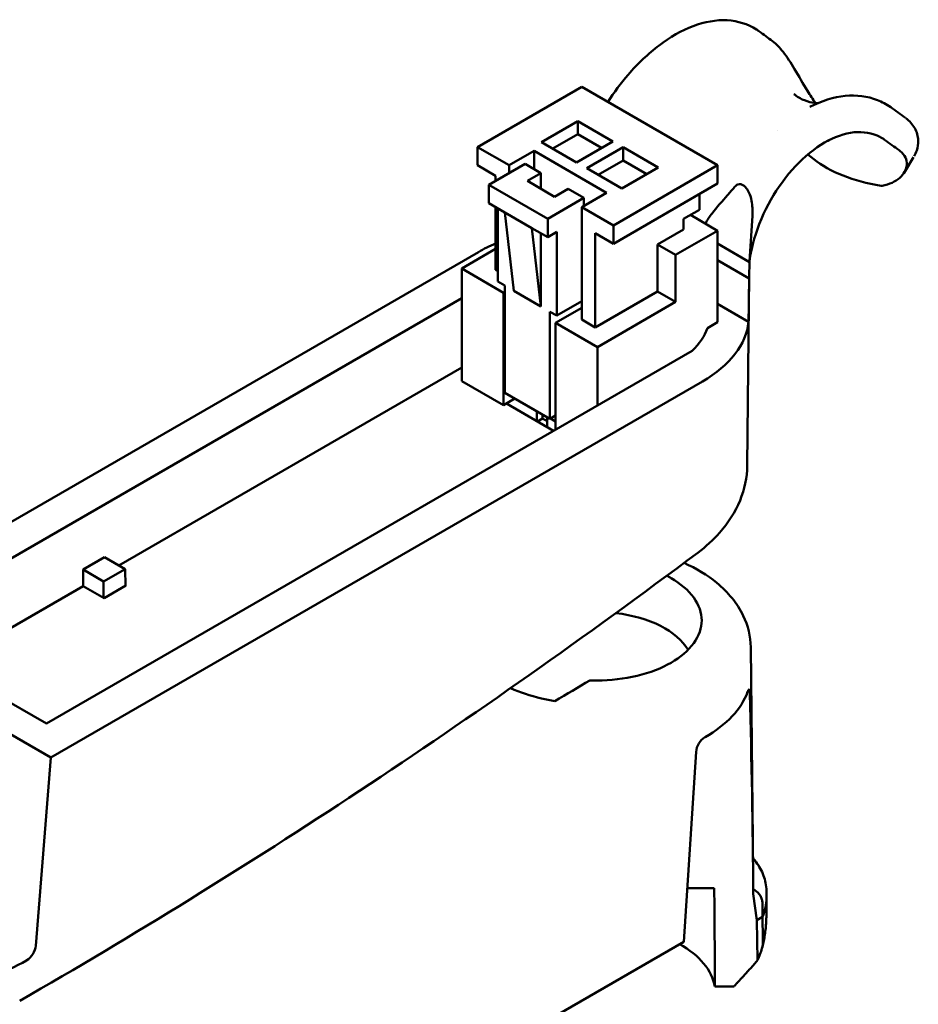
# Model space of a CAD drawing. Header units: millimetres. Extents: x 9 to 113, y 21 to 80.
# Tile 12 of 12: x 96 to 113, y 45 to 63. Entities that reach past the tile are written whole.
import ezdxf

# ---------------------------------------------------------------- set-up
doc = ezdxf.new("R2010")
doc.units = ezdxf.units.MM
doc.header["$LTSCALE"] = 0.2
doc.layers.add('Arêtes visibles(ISO)', color=7, linetype='Continuous', lineweight=50)

msp = doc.modelspace()

# ---------------------------------------------------------------- linework, layer by layer
at = {"layer": 'Arêtes visibles(ISO)'}
for p, q in [((106.887, 61.978), (104.936, 60.851)), ((109.433, 60.508), (106.887, 61.978)), ((112.68, 61.595), (112.68, 61.595)), ((106.813, 61.335), (106.134, 60.943)), ((107.471, 60.955), (106.813, 61.335)), ((106.813, 61.09), (106.813, 61.335)), ((106.813, 61.09), (106.346, 60.82)), ((107.259, 60.833), (106.813, 61.09)), ((110.556, 61.166), (110.557, 61.165)), ((106.134, 60.943), (106.792, 60.563)), ((106.792, 60.563), (107.471, 60.955)), ((105.53, 60.508), (104.936, 60.851)), ((104.936, 60.508), (104.936, 60.851)), ((105.996, 60.778), (105.53, 60.508)), ((105.996, 60.778), (105.996, 60.435)), ((107.354, 59.994), (105.996, 60.778)), ((106.983, 60.453), (107.662, 60.845)), ((107.662, 60.6), (107.662, 60.845)), ((107.662, 60.845), (108.319, 60.465)), ((111.125, 60.712), (111.235, 60.624)), ((105.827, 60.533), (105.148, 60.141)), ((106.124, 60.361), (105.827, 60.533)), ((107.195, 60.33), (107.662, 60.6)), ((107.662, 60.6), (108.107, 60.343)), ((112.929, 60.369), (113.108, 60.659)), ((104.936, 60.508), (105.275, 60.312)), ((105.53, 60.508), (105.53, 60.361)), ((105.869, 60.214), (106.124, 60.361)), ((106.124, 60.067), (106.124, 60.361)), ((107.64, 60.073), (106.983, 60.453)), ((107.481, 59.381), (109.433, 60.508)), ((108.319, 60.465), (107.64, 60.073)), ((109.433, 60.165), (109.433, 60.508)), ((105.275, 60.312), (105.275, 60.214)), ((106.378, 59.92), (105.869, 60.214)), ((107.481, 59.038), (109.433, 60.165)), ((105.148, 60.141), (105.148, 59.798)), ((106.251, 59.504), (105.148, 60.141)), ((106.378, 59.92), (106.633, 60.067)), ((106.93, 59.896), (106.633, 60.067)), ((107.354, 59.994), (106.887, 59.724)), ((109.093, 59.675), (109.093, 59.969)), ((105.445, 59.626), (105.148, 59.798)), ((106.93, 59.896), (106.251, 59.504)), ((106.93, 59.749), (106.93, 59.896)), ((105.275, 59.724), (105.275, 58.548)), ((105.318, 59.7), (105.318, 58.328)), ((105.954, 59.332), (105.445, 59.626)), ((105.445, 59.626), (105.615, 58.157)), ((107.481, 59.381), (106.887, 59.724)), ((106.887, 57.618), (106.887, 59.724)), ((108.797, 59.504), (109.093, 59.675)), ((106.251, 59.504), (106.251, 59.161)), ((108.797, 59.308), (108.797, 59.504)), ((109.433, 59.283), (108.924, 59.577)), ((110.03, 58.713), (110.087, 59.561)), ((106.251, 59.161), (105.954, 59.332)), ((105.954, 59.332), (106.124, 57.863)), ((106.124, 57.863), (106.124, 59.234)), ((106.251, 59.161), (106.421, 59.259)), ((106.421, 59.259), (106.421, 57.691)), ((107.142, 59.234), (107.142, 57.471)), ((107.142, 59.234), (107.481, 59.038)), ((107.481, 59.038), (107.481, 59.381)), ((108.797, 59.308), (108.309, 59.026)), ((108.648, 58.83), (109.433, 59.283)), ((109.433, 57.569), (109.433, 59.283)), ((92.819, 51.879), (104.951, 58.883)), ((105.275, 58.94), (104.639, 58.573)), ((108.648, 58.83), (108.309, 59.026)), ((108.309, 59.026), (108.309, 58.144)), ((109.433, 59.04), (110.03, 58.695)), ((108.648, 58.83), (108.648, 57.948)), ((110.027, 58.39), (109.433, 58.733)), ((104.639, 58.573), (104.639, 56.466)), ((105.424, 58.12), (104.639, 58.573)), ((105.318, 58.524), (105.275, 58.548)), ((109.99, 54.877), (110.028, 58.493)), ((105.445, 58.255), (105.318, 58.328)), ((105.445, 58.132), (105.424, 58.12)), ((105.424, 58.12), (105.424, 56.013)), ((105.445, 56.246), (105.445, 58.255)), ((106.124, 57.863), (105.615, 58.157)), ((108.309, 58.144), (107.142, 57.471)), ((108.648, 57.948), (108.309, 58.144)), ((94.795, 52.336), (104.639, 58.019)), ((106.421, 57.691), (106.887, 57.961)), ((108.648, 57.948), (107.184, 57.103)), ((106.293, 57.765), (106.421, 57.691)), ((106.293, 55.756), (106.293, 57.765)), ((106.887, 57.838), (106.399, 57.556)), ((110.015, 57.576), (109.433, 57.912)), ((107.142, 57.471), (106.887, 57.618)), ((109.244, 57.459), (109.433, 57.569)), ((107.184, 57.103), (106.399, 57.556)), ((106.399, 55.556), (106.399, 57.556)), ((96.855, 50.046), (108.957, 57.032)), ((107.184, 56.009), (107.184, 57.103)), ((104.639, 56.721), (98.213, 53.011)), ((109.15, 56.459), (96.939, 49.409)), ((105.424, 56.013), (104.639, 56.466)), ((105.636, 56.136), (105.424, 56.013)), ((106.293, 55.756), (105.445, 56.246)), ((106.36, 55.533), (105.476, 56.043)), ((106.049, 55.712), (106.049, 55.897)), ((106.059, 55.707), (106.155, 55.762)), ((106.155, 55.762), (106.155, 55.836)), ((106.24, 55.713), (106.155, 55.762)), ((106.24, 55.602), (106.24, 55.787)), ((106.399, 55.817), (106.293, 55.756)), ((106.303, 55.762), (106.399, 55.706)), ((109.99, 54.877), (109.99, 54.877)), ((97.543, 52.934), (97.945, 53.166)), ((97.945, 53.166), (98.33, 52.943)), ((97.928, 52.711), (97.543, 52.934)), ((97.543, 52.934), (97.543, 52.622)), ((98.33, 52.943), (97.928, 52.711)), ((98.335, 52.626), (98.33, 52.943)), ((97.542, 52.623), (95.17, 51.254)), ((97.935, 52.396), (97.542, 52.623)), ((97.928, 52.4), (97.928, 52.711)), ((98.345, 52.632), (97.935, 52.396)), ((98.335, 52.638), (98.345, 52.632)), ((110.055, 51.478), (110.055, 51.478)), ((110.055, 51.478), (110.101, 47.249)), ((96.855, 50.046), (95.26, 50.967)), ((95.26, 50.379), (96.939, 49.409)), ((109.197, 49.79), (109.202, 49.793)), ((108.8, 45.96), (109.031, 49.516)), ((96.939, 49.409), (96.657, 45.884)), ((108.865, 46.96), (109.371, 46.96)), ((110.35, 46.908), (110.351, 46.777)), ((110.169, 46.363), (110.104, 46.855)), ((110.277, 46.425), (110.274, 46.682)), ((110.348, 46.422), (110.351, 46.76)), ((110.169, 46.363), (110.277, 46.425)), ((110.182, 45.615), (110.169, 46.363)), ((96.589, 38.911), (108.8, 45.96)), ((96.488, 45.611), (96.483, 45.608)), ((109.381, 45.122), (109.743, 45.122))]:
    msp.add_line(p, q, dxfattribs=at)
for centre, major_axis, ratio, start_param, end_param in [((78.124, 90.807), (51.679, -40.758), 0.043899, 5.475861, 5.482955), ((114.161, 62.022), (3.37, 0.725), 0.539978, 3.557033, 4.084971), ((107.05, 57.671), (2.969, 0), 0.57735, 2.211542, 2.356194), ((107.199, 45.467), (1.912, 20.911), 0.100023, 5.406404, 5.407506), ((107.199, 45.467), (1.912, 20.911), 0.100023, 5.339068, 5.387673), ((107.05, 57.671), (2.969, 0), 0.57735, 5.497787, 6.227433), ((107.092, 57.695), (2.19, 0), 0.57735, 5.731012, 6.095366), ((107.176, 51.097), (1.8, 0), 0.57735, 0.32433, 1.374772), ((92.883, -38.098), (73.553, 95.974), 0.469287, 0.856447, 0.86415), ((107.129, 50.989), (2.931, 0), 0.57735, 5.497787, 6.076736), ((107.129, 44.791), (0, -26.259), 0.113648, 1.649501, 1.793954), ((109.198, 49.595), (0.117, 0.206), 0.582366, 0.780958, 2.264488), ((107.176, 45.07), (0, -19.408), 0.113648, 1.573461, 1.668337), ((107.951, 46.768), (2.4, 0), 0.57735, 6.032918, 6.289356), ((108.2, 19.947), (1.537, 32.097), 0.044587, 5.659462, 5.684621), ((96.49, 45.804), (-0.12, -0.204), 0.57229, 0.789686, 2.273216), ((107.176, 44.998), (2.216, 0), 0.57735, 0.097263, 0.799257), ((94.41, 46.805), (-2.931, 0), 0.57735, 1.777246, 2.356194)]:
    msp.add_ellipse(centre, major_axis=major_axis, ratio=ratio, start_param=start_param, end_param=end_param, dxfattribs=at)
for points, knots in [([(107.379, 61.694), (107.494, 61.874), (107.621, 62.047), (107.937, 62.414), (108.135, 62.601), (108.544, 62.91), (108.76, 63.035), (109.191, 63.198), (109.409, 63.237), (109.812, 63.214), (110.004, 63.157), (110.18, 63.042), (110.195, 63.031), (110.21, 63.02)], [0.0412804, 0.0412804, 0.0412804, 0.0412804, 0.1476414, 0.1476414, 0.2888862, 0.2888862, 0.4328845, 0.4328845, 0.5796434, 0.5796434, 0.7184845, 0.7184845, 0.7319422, 0.7319422, 0.7319422, 0.7319422]), ([(110.465, 62.833), (110.539, 62.779), (110.601, 62.711), (110.736, 62.539), (110.808, 62.428), (110.956, 62.179), (111.036, 62.038), (111.167, 61.825), (111.216, 61.748), (111.266, 61.674)], [0, 0, 0, 0, 0.0592891, 0.0592891, 0.1324215, 0.1324215, 0.2126951, 0.2126951, 0.2576298, 0.2576298, 0.2576298, 0.2576298]), ([(111.312, 61.673), (111.296, 61.672), (111.274, 61.673), (111.197, 61.682), (111.131, 61.698), (110.992, 61.755), (110.921, 61.797), (110.863, 61.843)], [5.1646812, 5.1646812, 5.1646812, 5.1646812, 5.2561794, 5.2561794, 5.4206165, 5.4206165, 5.5850536, 5.5850536, 5.5850536, 5.5850536]), ([(111.164, 61.603), (111.382, 61.716), (111.609, 61.787), (112.035, 61.828), (112.242, 61.804), (112.517, 61.697), (112.602, 61.651), (112.68, 61.595)], [0, 0, 0, 0, 0.1471431, 0.1471431, 0.287575, 0.287575, 0.3542849, 0.3542849, 0.3542849, 0.3542849]), ([(112.963, 61.39), (113.031, 61.339), (113.089, 61.275), (113.169, 61.133), (113.191, 61.052), (113.196, 60.909), (113.186, 60.845), (113.155, 60.748), (113.138, 60.712), (113.119, 60.677)], [0.0020195, 0.0020195, 0.0020195, 0.0020195, 0.055065, 0.055065, 0.1061236, 0.1061236, 0.1489207, 0.1489207, 0.176151, 0.176151, 0.176151, 0.176151]), ([(110.03, 58.704), (110.051, 58.847), (110.081, 58.996), (110.189, 59.365), (110.307, 59.643), (110.556, 60.081), (110.731, 60.32), (111.055, 60.664), (111.262, 60.831), (111.615, 61.035), (111.825, 61.108), (112.158, 61.144), (112.342, 61.112), (112.504, 61.026), (112.534, 61.007), (112.564, 60.986)], [-1.4849688, -1.4849688, -1.4849688, -1.4849688, -1.4118367, -1.4118367, -1.2851801, -1.2851801, -1.1596856, -1.1596856, -1.0347815, -1.0347815, -0.9098773, -0.9098773, -0.7843829, -0.7843829, -0.7557933, -0.7557933, -0.7557933, -0.7557933]), ([(112.837, 60.789), (112.844, 60.784), (112.85, 60.78), (112.856, 60.775), (112.945, 60.704), (112.986, 60.612), (112.974, 60.43), (112.922, 60.341), (112.771, 60.204), (112.657, 60.148), (112.513, 60.125), (112.506, 60.124), (112.499, 60.123)], [1.5530611, 1.5530611, 1.5530611, 1.5530611, 1.5597348, 1.5597348, 1.5597348, 1.6576484, 1.6576484, 1.755562, 1.755562, 1.8578081, 1.8578081, 1.8627349, 1.8627349, 1.8627349, 1.8627349]), ([(110.087, 59.561), (110.093, 59.663), (110.087, 59.758), (110.058, 59.908), (110.041, 59.955), (110.011, 60.023), (109.992, 60.055), (109.952, 60.105), (109.934, 60.12), (109.903, 60.141), (109.885, 60.149), (109.853, 60.155), (109.834, 60.156), (109.791, 60.14), (109.771, 60.124), (109.753, 60.103)], [0, 0, 0, 0, 0.0586483, 0.0586483, 0.1065248, 0.1065248, 0.1617742, 0.1617742, 0.2171069, 0.2171069, 0.285908, 0.285908, 0.3391868, 0.3391868, 0.3904459, 0.3904459, 0.3904459, 0.3904459]), ([(109.753, 60.103), (109.707, 60.048), (109.663, 59.995), (109.529, 59.842), (109.416, 59.719), (109.287, 59.551), (109.243, 59.486), (109.207, 59.413)], [4.4532103, 4.4532103, 4.4532103, 4.4532103, 4.5006621, 4.5006621, 4.6035692, 4.6035692, 4.6546842, 4.6546842, 4.6546842, 4.6546842]), ([(109.99, 54.877), (109.987, 54.658), (109.94, 54.436), (109.766, 54.013), (109.635, 53.808), (109.353, 53.488), (109.214, 53.362), (109.062, 53.249)], [0, 0, 0, 0, 0.134888, 0.134888, 0.2753833, 0.2753833, 0.3791308, 0.3791308, 0.3791308, 0.3791308]), ([(108.807, 53.058), (109.034, 52.955), (109.242, 52.829), (109.63, 52.51), (109.805, 52.301), (110.004, 51.883), (110.053, 51.68), (110.055, 51.478)], [0.6486073, 0.6486073, 0.6486073, 0.6486073, 0.7862448, 0.7862448, 0.9512011, 0.9512011, 1.0810865, 1.0810865, 1.0810865, 1.0810865]), ([(108.482, 52.817), (108.51, 52.803), (108.537, 52.788), (108.737, 52.672), (108.888, 52.546), (109.088, 52.27), (109.137, 52.12), (109.137, 51.84), (109.088, 51.69), (108.888, 51.415), (108.737, 51.288), (108.389, 51.088), (108.168, 51.001), (107.685, 50.884), (107.422, 50.854), (107.131, 50.853), (107.087, 50.854), (107.042, 50.855)], [0.9669987, 0.9669987, 0.9669987, 0.9669987, 0.9853448, 0.9853448, 1.1085092, 1.1085092, 1.2316735, 1.2316735, 1.3548438, 1.3548438, 1.4780141, 1.4780141, 1.6011825, 1.6011825, 1.7243509, 1.7243509, 1.7464216, 1.7464216, 1.7464216, 1.7464216]), ([(105.552, 50.709), (105.729, 50.633), (105.926, 50.568), (106.217, 50.5), (106.301, 50.483), (106.386, 50.468)], [0.0650174, 0.0650174, 0.0650174, 0.0650174, 0.1713944, 0.1713944, 0.2133341, 0.2133341, 0.2133341, 0.2133341]), ([(109.998, 50.642), (109.998, 50.642), (109.998, 50.643), (110.005, 50.66), (110.011, 50.673), (110.021, 50.687), (110.026, 50.688), (110.032, 50.677), (110.035, 50.666), (110.038, 50.636), (110.039, 50.62), (110.04, 50.602)], [0.06032525, 0.06032525, 0.06032525, 0.06032525, 0.06039742, 0.06039742, 0.0755325, 0.0755325, 0.09066758, 0.09066758, 0.1055342, 0.1055342, 0.11695696, 0.11695696, 0.11695696, 0.11695696]), ([(110.35, 46.908), (110.349, 47.014), (110.327, 47.111), (110.26, 47.293), (110.212, 47.375), (110.14, 47.475), (110.119, 47.502), (110.098, 47.527)], [0.2022912, 0.2022912, 0.2022912, 0.2022912, 0.2442117, 0.2442117, 0.2916164, 0.2916164, 0.3093865, 0.3093865, 0.3093865, 0.3093865]), ([(110.104, 46.939), (110.113, 46.934), (110.122, 46.929), (110.172, 46.898), (110.211, 46.864), (110.249, 46.799), (110.259, 46.777), (110.271, 46.731), (110.274, 46.707), (110.274, 46.682)], [0.05313568, 0.05313568, 0.05313568, 0.05313568, 0.06182494, 0.06182494, 0.10369082, 0.10369082, 0.12112443, 0.12112443, 0.13677795, 0.13677795, 0.13677795, 0.13677795]), ([(110.348, 46.422), (110.347, 46.382), (110.346, 46.342), (110.341, 46.262), (110.337, 46.223), (110.328, 46.144), (110.322, 46.105), (110.309, 46.027), (110.302, 45.988), (110.285, 45.911), (110.276, 45.873), (110.266, 45.835)], [0.72414981, 0.72414981, 0.72414981, 0.72414981, 0.74107894, 0.74107894, 0.75800808, 0.75800808, 0.77493721, 0.77493721, 0.79186634, 0.79186634, 0.80879548, 0.80879548, 0.80879548, 0.80879548]), ([(110.284, 45.96), (110.284, 45.922), (110.278, 45.878), (110.246, 45.76), (110.214, 45.683), (110.182, 45.615)], [0, 0, 0, 0, 0.02533393, 0.02533393, 0.06760857, 0.06760857, 0.06760857, 0.06760857])]:
    msp.add_open_spline(points, degree=3, knots=knots, dxfattribs=at)
for points in [[(110.21, 63.02), (110.295, 62.958), (110.38, 62.895), (110.465, 62.833)], [(111.164, 61.603), (111.164, 61.603), (111.164, 61.603), (111.164, 61.603)], [(112.68, 61.595), (112.772, 61.528), (112.864, 61.462), (112.956, 61.395)], [(111.484, 60.958), (111.514, 60.975), (111.531, 60.981), (111.531, 60.981)], [(110.027, 58.39), (110.028, 58.484), (110.03, 58.587), (110.03, 58.695)], [(109.062, 53.249), (104.86, 50.107), (100.601, 47.292), (96.355, 44.85)], [(110.182, 45.615), (110.164, 45.588), (110.144, 45.562), (110.121, 45.537)]]:
    msp.add_open_spline(points, degree=3, dxfattribs=at)
msp.add_rational_spline([(109.743, 45.122), (109.919, 45.315), (110.121, 45.537)], [1.04872595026, 1.06531029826, 1.07724845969], degree=2, dxfattribs=at)

doc.saveas('drawing.dxf')
